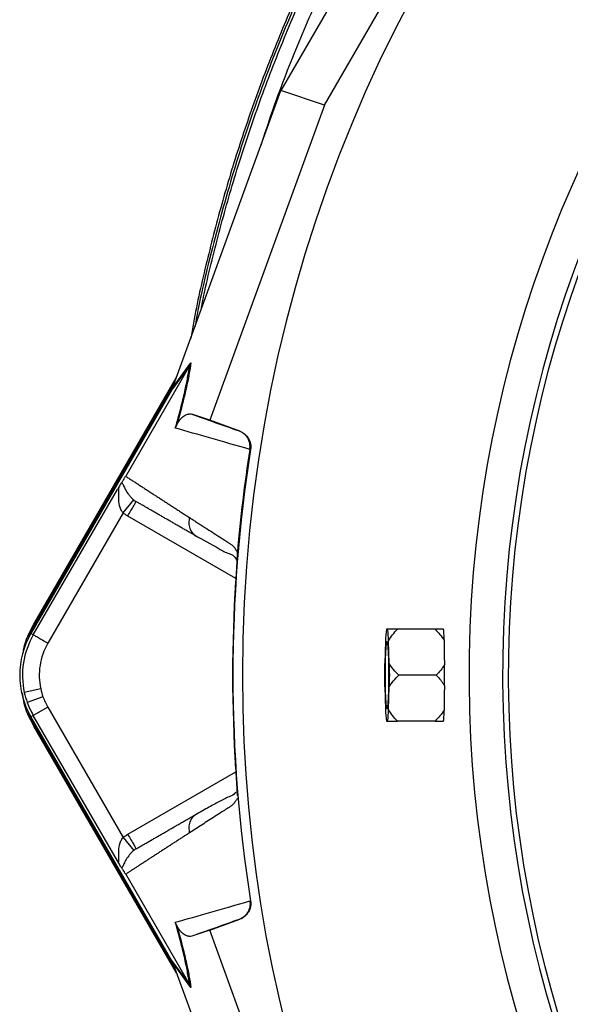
# Model space of a CAD drawing. Header units: millimetres. Extents: x 3528 to 6506, y 5193 to 8895.
# Tile 3 of 13: x 3528 to 4020, y 6601 to 7482. Entities that reach past the tile are written whole.
import ezdxf

# ---------------------------------------------------------------- set-up
doc = ezdxf.new("R2010")
doc.units = ezdxf.units.MM
doc.header["$LTSCALE"] = 5

msp = doc.modelspace()

# ---------------------------------------------------------------- linework, layer by layer
at = {"color": 7, "linetype": 'Continuous', "lineweight": 25}
for p, q in [((3936.35, 7721.14), (3761.61, 7418.49)), ((3800.48, 7405.32), (3967.19, 7694.06)), ((3665.73, 7154.5), (3761.61, 7418.49)), ((3800.48, 7405.32), (3761.61, 7418.49)), ((3800.48, 7405.32), (3698.06, 7123.34)), ((3679.88, 7172.03), (3622.92, 7073.36)), ((3679.91, 7172.09), (3663.98, 7150.42)), ((3665.19, 7153.03), (3681.15, 7174.72)), ((3540.95, 6940.99), (3668.29, 7161.56)), ((3541.85, 6940.47), (3666.24, 7155.91)), ((3663.98, 7150.42), (3538.2, 6932.57)), ((3698.06, 7123.34), (3682.09, 7128.75)), ((3724.8, 7113.63), (3698.06, 7123.34)), ((3724.2, 7113.81), (3724.8, 7113.63)), ((3734.51, 7097.2), (3733.83, 7097.4)), ((3540.34, 6931.34), (3615.5, 7061.52)), ((3620.65, 7040.47), (3630.06, 7052.14)), ((3620.65, 7040.47), (3553.32, 6923.85)), ((3684.49, 7020.94), (3686.21, 7019.5)), ((3722.45, 7002.84), (3722.44, 7002.4)), ((3540.95, 6940.99), (3541.85, 6940.47)), ((3540.34, 6931.34), (3538.2, 6932.57)), ((3856.98, 6936.46), (3855.86, 6936.46)), ((3899.31, 6936.46), (3865.76, 6936.46)), ((3854.99, 6926.01), (3854.43, 6905.79)), ((3858.41, 6905.79), (3857.85, 6926.01)), ((3900.45, 6895.33), (3866.9, 6895.33)), ((3546.99, 6883.16), (3532.35, 6879.96)), ((3854.43, 6884.88), (3854.99, 6864.66)), ((3857.85, 6864.66), (3858.41, 6884.88)), ((3549.02, 6876.11), (3534.91, 6871.05)), ((3553.32, 6866.82), (3540.34, 6859.33)), ((3553.32, 6866.82), (3620.65, 6750.2)), ((3540.34, 6859.33), (3538.2, 6858.1)), ((3538.2, 6858.1), (3663.98, 6640.25)), ((3615.5, 6729.15), (3540.34, 6859.33)), ((3855.86, 6854.21), (3856.98, 6854.21)), ((3899.31, 6854.21), (3865.76, 6854.21)), ((3540.95, 6849.68), (3541.85, 6850.2)), ((3668.29, 6629.11), (3540.95, 6849.68)), ((3666.24, 6634.76), (3541.85, 6850.2)), ((3722.44, 6788.26), (3722.45, 6787.83)), ((3686.21, 6771.16), (3684.49, 6769.73)), ((3620.65, 6750.2), (3630.06, 6738.53)), ((3622.92, 6717.3), (3679.88, 6618.64)), ((3733.83, 6693.27), (3734.51, 6693.47)), ((3698.06, 6667.33), (3724.8, 6677.04)), ((3724.8, 6677.04), (3724.2, 6676.85)), ((3698.06, 6667.33), (3682.09, 6661.92)), ((3800.48, 6385.35), (3698.06, 6667.33)), ((3663.98, 6640.25), (3679.91, 6618.58)), ((3681.15, 6615.95), (3665.19, 6637.64)), ((3665.73, 6636.17), (3761.61, 6372.18))]:
    msp.add_line(p, q, dxfattribs=at)
at = {"color": 8, "linetype": 'Continuous', "lineweight": 25}
for p, q in [((3721.32, 6981.91), (3624.74, 7037.67)), ((3624.74, 6753), (3721.32, 6808.76))]:
    msp.add_line(p, q, dxfattribs=at)
at = {"color": 7, "linetype": 'Continuous', "lineweight": 25, "flags": 128}
for points in [[(3536.29, 6929.05), (3536.63, 6929.88), (3541.85, 6940.47)], [(3857.88, 6895.33), (3857.83, 6888.1), (3857.71, 6881.28), (3857.51, 6875.28), (3857.25, 6870.44), (3856.94, 6867.05), (3856.6, 6865.31), (3856.25, 6865.31), (3855.91, 6867.05), (3855.6, 6870.44), (3855.33, 6875.28), (3855.14, 6881.28), (3855.01, 6888.1), (3854.97, 6895.33), (3855.01, 6902.57), (3855.14, 6909.39), (3855.33, 6915.39), (3855.6, 6920.23), (3855.91, 6923.62), (3856.25, 6925.36), (3856.6, 6925.36), (3856.94, 6923.62), (3857.25, 6920.23), (3857.51, 6915.39), (3857.71, 6909.39), (3857.83, 6902.57), (3857.88, 6895.33)], [(3854.43, 6884.88), (3854.4, 6887.46), (3854.38, 6890.07), (3854.37, 6892.7), (3854.37, 6895.33), (3854.37, 6897.97), (3854.38, 6900.6), (3854.4, 6903.21), (3854.43, 6905.79)], [(3858.41, 6905.79), (3858.44, 6903.21), (3858.46, 6900.6), (3858.47, 6897.97), (3858.48, 6895.33), (3858.47, 6892.7), (3858.46, 6890.07), (3858.44, 6887.46), (3858.41, 6884.88)], [(3541.85, 6850.2), (3536.63, 6860.79), (3536.29, 6861.62)]]:
    msp.add_lwpolyline(points, dxfattribs=at)
at = {"color": 7, "linetype": 'Continuous', "lineweight": 25}
for centre, radius, start, end in [((5017.21, 6895.33), 1290.05, 91.61958, 180), ((5017.21, 6895.33), 1087.55, 98.72648, 259.40298), ((5017.21, 6895.33), 1057.5, 99.01026, 259.09826), ((5017.21, 6895.33), 1052.5, 99.0144, 259.04583), ((5017.21, 6895.33), 1298.49, 171.05652, 188.94348), ((3602.7, 6895.33), 74.48, 150, 210), ((3961.22, 6922.43), 106.29, 172.41507, 178.07111), ((3751.63, 6922.43), 106.29, 1.92889, 7.58493), ((3885.96, 6932.92), 21.27, 8.81041, 9.59024), ((3602.7, 6895.33), 72.01, 150, 192.32485), ((3602.7, 6895.33), 57.02, 150, 192.32485), ((5017.21, 6895.33), 1290.05, 180, 261.08128), ((3602.7, 6895.33), 72.01, 192.32485, 199.70424), ((3602.7, 6895.33), 57.02, 192.32485, 199.70424), ((3602.7, 6895.33), 72.01, 199.70424, 210), ((3602.7, 6895.33), 57.02, 199.70424, 210), ((3961.22, 6868.24), 106.29, 181.92889, 187.58493), ((3751.63, 6868.24), 106.29, 352.41507, 358.07111), ((3885.96, 6857.75), 21.27, 350.40976, 351.18959)]:
    msp.add_arc(centre, radius, start, end, dxfattribs=at)
for centre, major_axis, ratio, start_param, end_param in [((3661.89, 7147.85), (29.6, 81.15), 0.015428, 4.781806, 4.800012), ((5019.78, 6926.27), (92.28, 1108.91), 0.999611, 1.653526, 1.673308), ((5019.78, 6864.4), (-92.28, 1108.91), 0.999611, 1.468285, 1.488067), ((3661.89, 6642.82), (-29.6, 81.15), 0.015428, 4.624766, 4.642972)]:
    msp.add_ellipse(centre, major_axis=major_axis, ratio=ratio, start_param=start_param, end_param=end_param, dxfattribs=at)
for points, knots in [([(4150.67, 7997.07), (4132.66, 7981.82), (4091.3, 7946.82), (4031.28, 7886.68), (3978.22, 7826.98), (3936.02, 7773.86), (3903.07, 7728.79), (3871.88, 7682.35), (3842.25, 7634.28), (3814.54, 7584.61), (3788.97, 7533.18), (3765.57, 7480.57), (3744.44, 7427.41), (3725.72, 7373.92), (3709.25, 7320.11), (3695.16, 7265.51), (3685.75, 7224.25), (3681.79, 7201.13), (3681.01, 7196.57)], [0, 0, 0, 0, 0.074728, 0.171548, 0.26879, 0.327587, 0.386383, 0.445559, 0.504734, 0.565193, 0.625653, 0.686583, 0.747512, 0.806776, 0.86604, 0.9257, 0.985361, 1, 1, 1, 1]), ([(4147.67, 7991.87), (4131.04, 7977.78), (4091.03, 7943.86), (4032.35, 7884.93), (3975.16, 7820.55), (3925.69, 7757.32), (3883.01, 7696.34), (3843.18, 7632.62), (3806.8, 7566.03), (3774.23, 7496.7), (3745.79, 7426.15), (3721.24, 7354.69), (3701.26, 7282.43), (3689.18, 7233.14), (3684.97, 7207.83), (3684.86, 7207.16)], [0, 0, 0, 0, 0.070385, 0.169317, 0.268249, 0.348311, 0.428431, 0.508494, 0.590863, 0.673311, 0.755699, 0.83639, 0.917139, 0.99783, 1, 1, 1, 1]), ([(3667.2, 7116.37), (3669.04, 7122.71), (3670.65, 7128.58), (3673.47, 7139.44), (3674.68, 7144.43), (3676.23, 7151.33), (3676.7, 7153.53), (3677.55, 7157.75), (3677.93, 7159.75), (3678.96, 7165.47), (3679.48, 7168.9), (3679.88, 7172.03)], [0, 0, 0, 0, 0.25, 0.25, 0.5, 0.5, 0.625, 0.625, 0.75, 0.75, 1, 1, 1, 1]), ([(3681.15, 7174.72), (3680.72, 7171.54), (3680.18, 7168.07), (3679.13, 7162.3), (3678.74, 7160.29), (3677.87, 7156.05), (3677.4, 7153.83), (3675.84, 7146.89), (3674.62, 7141.85), (3672.49, 7133.61), (3671.73, 7130.75), (3670.11, 7124.82), (3669.25, 7121.76), (3668.35, 7118.6)], [0, 0, 0, 0, 0.25, 0.25, 0.375, 0.375, 0.5, 0.5, 0.75, 0.75, 0.875, 0.875, 1, 1, 1, 1]), ([(3668.35, 7118.6), (3668.55, 7119.09), (3668.72, 7119.47), (3669.05, 7120.15), (3669.2, 7120.43), (3669.62, 7121.21), (3669.87, 7121.62), (3670.57, 7122.72), (3670.97, 7123.26), (3671.73, 7124.22), (3672.08, 7124.62), (3672.77, 7125.34), (3673.09, 7125.65), (3674.03, 7126.5), (3674.62, 7126.94), (3675.73, 7127.68), (3676.26, 7127.97), (3677.8, 7128.68), (3678.74, 7128.93), (3680.51, 7129.1), (3681.33, 7129.01), (3682.09, 7128.75)], [0, 0, 0, 0, 0.015625, 0.015625, 0.03125, 0.03125, 0.0625, 0.0625, 0.125, 0.125, 0.1875, 0.1875, 0.25, 0.25, 0.375, 0.375, 0.5, 0.5, 0.75, 0.75, 1, 1, 1, 1]), ([(3733.81, 7097.31), (3721.64, 7100.83), (3710.04, 7104.15), (3687.86, 7110.48), (3677.29, 7113.49), (3667.2, 7116.37)], [0, 0, 0, 0, 0.5, 0.5, 1, 1, 1, 1]), ([(3733.83, 7097.4), (3734.1, 7099.13), (3734.08, 7100.85), (3733.43, 7104.27), (3732.82, 7105.89), (3731.5, 7108.12), (3731, 7108.82), (3729.9, 7110.12), (3729.28, 7110.73), (3727.96, 7111.83), (3727.26, 7112.31), (3725.78, 7113.16), (3725, 7113.52), (3724.2, 7113.81)], [0, 0, 0, 0, 0.25, 0.25, 0.5, 0.5, 0.625, 0.625, 0.75, 0.75, 0.875, 0.875, 1, 1, 1, 1]), ([(3724.8, 7113.63), (3726.43, 7113.04), (3727.93, 7112.18), (3730.6, 7109.96), (3731.72, 7108.65), (3733.05, 7106.4), (3733.42, 7105.63), (3734.02, 7104.02), (3734.26, 7103.19), (3734.75, 7100.63), (3734.78, 7098.92), (3734.51, 7097.2)], [0, 0, 0, 0, 0.25, 0.25, 0.5, 0.5, 0.625, 0.625, 0.75, 0.75, 1, 1, 1, 1]), ([(3619.42, 7067.79), (3619.8, 7068.35), (3620.23, 7068.98), (3621.04, 7070.25), (3621.34, 7070.73), (3621.87, 7071.59), (3622.05, 7071.9), (3622.45, 7072.56), (3622.66, 7072.92), (3622.87, 7073.28)], [0, 0, 0, 0, 0.5, 0.5, 0.75, 0.75, 0.875, 0.875, 1, 1, 1, 1]), ([(3622.92, 7073.36), (3623.83, 7072.77), (3625.65, 7071.58), (3628.42, 7069.77), (3631.22, 7067.95), (3634.05, 7066.11), (3636.91, 7064.24), (3639.79, 7062.36), (3642.7, 7060.47), (3645.65, 7058.55), (3648.62, 7056.62), (3651.62, 7054.67), (3654.65, 7052.7), (3657.71, 7050.71), (3660.8, 7048.7), (3663.92, 7046.68), (3667.07, 7044.63), (3670.26, 7042.57), (3673.47, 7040.49), (3676.71, 7038.4), (3678.91, 7036.98), (3680.01, 7036.27)], [0, 0, 0, 0, 0.055211, 0.110128, 0.164753, 0.219086, 0.273129, 0.326884, 0.38035, 0.43353, 0.486425, 0.539036, 0.591365, 0.643413, 0.695181, 0.746671, 0.797884, 0.848822, 0.899487, 0.949879, 1, 1, 1, 1]), ([(3619.42, 7067.79), (3619.21, 7067.49), (3618.97, 7067.14), (3618.43, 7066.3), (3618.12, 7065.81), (3617.44, 7064.73), (3617.08, 7064.14), (3616.31, 7062.88), (3615.9, 7062.2), (3615.5, 7061.52)], [0, 0, 0, 0, 0.25, 0.25, 0.5, 0.5, 0.75, 0.75, 1, 1, 1, 1]), ([(3619.42, 7067.79), (3619.91, 7067.11), (3620.38, 7066.13), (3621.46, 7063.87), (3622.06, 7062.6), (3623.55, 7059.85), (3624.44, 7058.37), (3626.16, 7056.06), (3626.81, 7055.27), (3628.27, 7053.69), (3629.1, 7052.9), (3630.06, 7052.14)], [0, 0, 0, 0, 0.25, 0.25, 0.5, 0.5, 0.75, 0.75, 0.875, 0.875, 1, 1, 1, 1]), ([(3620.65, 7040.47), (3620.44, 7040.7), (3620.24, 7040.95), (3619.86, 7041.45), (3619.68, 7041.71), (3619.18, 7042.49), (3618.89, 7043.04), (3618.12, 7044.75), (3617.75, 7045.92), (3616.93, 7049.43), (3616.74, 7051.79), (3616.68, 7055.17), (3616.7, 7056.28), (3616.78, 7058.44), (3616.84, 7059.49), (3616.88, 7060.89), (3616.88, 7061.33), (3616.82, 7062.06), (3616.76, 7062.35), (3616.51, 7062.58), (3616.33, 7062.52), (3615.93, 7062.15), (3615.71, 7061.85), (3615.5, 7061.52)], [0, 0, 0, 0, 0.03125, 0.03125, 0.0625, 0.0625, 0.125, 0.125, 0.25, 0.25, 0.5, 0.5, 0.625, 0.625, 0.75, 0.75, 0.8125, 0.8125, 0.875, 0.875, 0.9375, 0.9375, 1, 1, 1, 1]), ([(3624.74, 7037.67), (3625.72, 7039.37), (3626.71, 7041.07), (3628.52, 7044.21), (3629.35, 7045.65), (3630.74, 7048.06), (3631.3, 7049.02), (3632.05, 7050.32), (3632.24, 7050.66), (3632.24, 7050.66)], [0, 0, 0, 0, 0.25, 0.25, 0.5, 0.5, 0.75, 0.75, 1, 1, 1, 1]), ([(3686.21, 7019.51), (3685.14, 7020.12), (3682.99, 7021.36), (3679.82, 7023.19), (3676.67, 7025.01), (3673.55, 7026.81), (3670.44, 7028.61), (3667.36, 7030.38), (3664.31, 7032.15), (3661.28, 7033.9), (3658.27, 7035.64), (3655.28, 7037.36), (3652.32, 7039.07), (3649.38, 7040.77), (3646.46, 7042.45), (3643.57, 7044.12), (3640.7, 7045.78), (3637.85, 7047.42), (3635.03, 7049.05), (3633.17, 7050.12), (3632.24, 7050.66)], [0, 0, 0, 0, 0.052635, 0.105609, 0.158921, 0.212573, 0.266566, 0.320902, 0.375581, 0.430604, 0.485973, 0.541688, 0.597751, 0.654162, 0.710923, 0.768034, 0.825496, 0.883311, 0.941478, 1, 1, 1, 1]), ([(3680.01, 7036.27), (3681.03, 7035.61), (3683.08, 7034.29), (3686.2, 7032.27), (3689.35, 7030.24), (3692.53, 7028.2), (3696.71, 7025.51), (3701.94, 7022.16), (3707.25, 7018.76), (3711.58, 7015.99), (3714.19, 7014.34), (3716.06, 7013.12), (3717.13, 7012.35), (3718.03, 7011.62), (3718.91, 7010.79), (3719.82, 7009.76), (3720.79, 7008.48), (3721.76, 7007.04), (3722.38, 7005.97), (3722.69, 7005.43)], [0, 0, 0, 0, 0.077777, 0.1552, 0.232272, 0.308995, 0.385372, 0.530526, 0.674474, 0.747423, 0.819615, 0.846383, 0.869761, 0.889755, 0.906383, 0.929523, 0.9528, 0.976272, 1, 1, 1, 1]), ([(3684.37, 7020.78), (3691.77, 7016.66), (3702.26, 7010.81), (3713.59, 7004.36), (3719.24, 7002.95), (3721.46, 6999.58), (3722.26, 6998.38)], [0, 0, 0, 0, 0.5784469, 0.819658, 0.9355315, 1, 1, 1, 1]), ([(3722.44, 7002.4), (3722.43, 7002.17), (3722.42, 7001.72), (3722.39, 7000.98), (3722.36, 7000.21), (3722.33, 6999.4), (3722.29, 6998.56), (3722.25, 6997.68), (3722.2, 6996.77), (3722.15, 6995.82), (3722.1, 6994.84), (3722.05, 6993.82), (3721.99, 6992.76), (3721.93, 6991.67), (3721.84, 6990.21), (3721.73, 6988.35), (3721.6, 6986.08), (3721.45, 6983.76), (3721.3, 6981.4), (3721.2, 6979.8), (3721.15, 6979)], [0, 0, 0, 0, 0.044249, 0.088104, 0.131646, 0.174957, 0.218124, 0.261231, 0.304365, 0.347611, 0.391054, 0.434778, 0.478866, 0.523398, 0.568452, 0.654809, 0.74053, 0.826228, 0.912518, 1, 1, 1, 1]), ([(3722.69, 7005.43), (3722.68, 7005.24), (3722.64, 7004.86), (3722.6, 7004.31), (3722.55, 7003.79), (3722.5, 7003.3), (3722.47, 7002.99), (3722.45, 7002.84)], [0, 0, 0, 0, 0.212576, 0.416535, 0.614103, 0.807726, 1, 1, 1, 1]), ([(3722.33, 7000.31), (3722.31, 6999.8), (3722.26, 6998.06), (3722, 6993.16), (3721.61, 6986.38), (3721.3, 6981.43), (3721.14, 6979)], [0, 0, 0, 0, 0.119819, 0.412336, 0.710137, 1, 1, 1, 1]), ([(3531.26, 6914.68), (3531.42, 6916.12), (3532.46, 6925.47), (3537.06, 6933.88), (3540.95, 6940.99)], [0, 0, 0, 0, 0.153545, 1, 1, 1, 1]), ([(3865.76, 6936.46), (3864.07, 6936.46), (3862.46, 6936.46), (3859.47, 6936.46), (3858.12, 6936.46), (3856.98, 6936.46)], [0, 0, 0, 0, 0.5, 0.5, 1, 1, 1, 1]), ([(3857.85, 6926.01), (3858.85, 6927.94), (3860.06, 6929.75), (3862.74, 6933.21), (3864.21, 6934.86), (3865.76, 6936.46)], [0, 0, 0, 0, 0.5, 0.5, 1, 1, 1, 1]), ([(3899.31, 6936.46), (3900.87, 6934.94), (3902.36, 6933.37), (3905.13, 6930.07), (3906.39, 6928.36), (3907.47, 6926.56)], [0, 0, 0, 0, 0.5, 0.5, 1, 1, 1, 1]), ([(3906.93, 6936.46), (3905.98, 6936.46), (3904.83, 6936.46), (3902.25, 6936.46), (3900.82, 6936.46), (3899.31, 6936.46)], [0, 0, 0, 0, 0.5, 0.5, 1, 1, 1, 1]), ([(3907.47, 6926.56), (3907.44, 6927.66), (3907.41, 6928.7), (3907.35, 6930.62), (3907.31, 6931.51), (3907.18, 6933.95), (3907.09, 6935.23), (3906.97, 6936.17)], [0, 0, 0, 0, 0.25, 0.25, 0.5, 0.5, 1, 1, 1, 1]), ([(3553.32, 6923.85), (3551.82, 6924.71), (3550.2, 6925.65), (3547.06, 6927.46), (3545.55, 6928.33), (3543.04, 6929.78), (3542.04, 6930.36), (3540.71, 6931.12), (3540.39, 6931.31), (3540.34, 6931.34)], [0, 0, 0, 0, 0.25, 0.25, 0.5, 0.5, 0.75, 0.75, 1, 1, 1, 1]), ([(3866.9, 6895.33), (3865.26, 6896.93), (3863.7, 6898.59), (3860.82, 6902.06), (3859.5, 6903.89), (3858.41, 6905.79)], [0, 0, 0, 0, 0.5, 0.5, 1, 1, 1, 1]), ([(3907.68, 6886.12), (3907.69, 6889.14), (3907.69, 6892.2), (3907.69, 6896.88), (3907.69, 6898.45), (3907.69, 6901.52), (3907.68, 6903.05), (3907.68, 6904.55)], [0, 0, 0, 0, 0.5, 0.5, 0.75, 0.75, 1, 1, 1, 1]), ([(3858.41, 6884.88), (3859.51, 6886.79), (3860.81, 6888.6), (3863.69, 6892.08), (3865.27, 6893.74), (3866.9, 6895.33)], [0, 0, 0, 0, 0.5, 0.5, 1, 1, 1, 1]), ([(3900.45, 6895.33), (3901.82, 6893.92), (3903.13, 6892.46), (3904.96, 6890.17), (3905.55, 6889.39), (3906.66, 6887.78), (3907.19, 6886.96), (3907.68, 6886.12)], [0, 0, 0, 0, 0.5, 0.5, 0.75, 0.75, 1, 1, 1, 1]), ([(3540.95, 6849.68), (3537.15, 6856.82), (3532.11, 6866.31), (3531.06, 6876.87), (3530.8, 6879.49)], [0, 0, 0, 0, 0.752145, 1, 1, 1, 1]), ([(3865.76, 6854.21), (3864.21, 6855.81), (3862.73, 6857.47), (3860.04, 6860.95), (3858.84, 6862.76), (3857.85, 6864.66)], [0, 0, 0, 0, 0.5, 0.5, 1, 1, 1, 1]), ([(3907.47, 6864.11), (3906.38, 6862.3), (3905.12, 6860.59), (3902.37, 6857.31), (3900.88, 6855.74), (3899.31, 6854.21)], [0, 0, 0, 0, 0.5, 0.5, 1, 1, 1, 1]), ([(3906.97, 6854.5), (3907.09, 6855.44), (3907.18, 6856.72), (3907.31, 6859.15), (3907.35, 6860.05), (3907.41, 6861.97), (3907.44, 6863.01), (3907.47, 6864.11)], [0, 0, 0, 0, 0.5, 0.5, 0.75, 0.75, 1, 1, 1, 1]), ([(3856.98, 6854.21), (3858.13, 6854.21), (3859.49, 6854.21), (3862.47, 6854.21), (3864.08, 6854.21), (3865.76, 6854.21)], [0, 0, 0, 0, 0.5, 0.5, 1, 1, 1, 1]), ([(3899.31, 6854.21), (3900.81, 6854.21), (3902.23, 6854.21), (3904.83, 6854.21), (3905.99, 6854.21), (3906.93, 6854.21)], [0, 0, 0, 0, 0.5, 0.5, 1, 1, 1, 1]), ([(3721.14, 6811.67), (3721.29, 6809.39), (3721.58, 6804.76), (3721.96, 6798.23), (3722.24, 6793.12), (3722.3, 6791.16), (3722.32, 6790.48)], [0, 0, 0, 0, 0.272149, 0.551691, 0.845295, 1, 1, 1, 1]), ([(3721.15, 6811.67), (3721.17, 6811.27), (3721.23, 6810.47), (3721.3, 6809.27), (3721.38, 6808.08), (3721.45, 6806.91), (3721.52, 6805.74), (3721.59, 6804.59), (3721.66, 6803.46), (3721.73, 6802.33), (3721.8, 6801.22), (3721.88, 6799.78), (3721.98, 6798.06), (3722.09, 6796.12), (3722.18, 6794.29), (3722.27, 6792.59), (3722.34, 6791.02), (3722.4, 6789.56), (3722.43, 6788.7), (3722.44, 6788.26)], [0, 0, 0, 0, 0.043926, 0.087482, 0.130742, 0.173781, 0.216675, 0.259499, 0.302332, 0.345249, 0.388327, 0.431642, 0.51487, 0.596532, 0.677148, 0.757255, 0.837402, 0.918139, 1, 1, 1, 1]), ([(3722.69, 6785.24), (3722.52, 6784.93), (3722.17, 6784.32), (3721.63, 6783.45), (3721.09, 6782.63), (3720.55, 6781.86), (3720, 6781.15), (3719.44, 6780.48), (3718.88, 6779.87), (3718.32, 6779.3), (3717.58, 6778.64), (3716.55, 6777.87), (3715.03, 6776.87), (3713.18, 6775.7), (3711.07, 6774.35), (3707.59, 6772.13), (3702.83, 6769.08), (3696.92, 6765.29), (3691.15, 6761.58), (3685.5, 6757.95), (3681.84, 6755.58), (3680.01, 6754.4)], [0, 0, 0, 0, 0.013423, 0.026738, 0.039956, 0.053088, 0.066144, 0.079134, 0.09207, 0.104963, 0.117824, 0.141662, 0.172831, 0.217057, 0.263491, 0.312127, 0.449156, 0.58733, 0.723761, 0.861313, 1, 1, 1, 1]), ([(3721.27, 6790.57), (3720.79, 6790.02), (3718.83, 6787.75), (3715.22, 6786.72), (3710.87, 6784.49), (3704.42, 6781.25), (3695.6, 6776.34), (3688.24, 6772.12), (3684.37, 6769.88)], [0, 0, 0, 0, 0.038413, 0.157591, 0.277264, 0.40551, 0.686371, 1, 1, 1, 1]), ([(3632.24, 6740.01), (3633.23, 6740.58), (3635.19, 6741.71), (3638.19, 6743.44), (3641.2, 6745.18), (3644.25, 6746.94), (3647.31, 6748.71), (3650.41, 6750.5), (3653.53, 6752.3), (3656.68, 6754.12), (3659.85, 6755.95), (3663.05, 6757.8), (3666.28, 6759.66), (3669.53, 6761.54), (3672.81, 6763.43), (3676.12, 6765.34), (3679.45, 6767.26), (3682.8, 6769.2), (3685.07, 6770.51), (3686.21, 6771.16)], [0, 0, 0, 0, 0.061953, 0.123509, 0.18467, 0.245435, 0.305808, 0.365787, 0.425376, 0.484574, 0.543383, 0.601804, 0.659839, 0.717488, 0.774753, 0.831636, 0.888137, 0.944258, 1, 1, 1, 1]), ([(3615.5, 6729.15), (3615.71, 6728.81), (3615.93, 6728.52), (3616.33, 6728.15), (3616.51, 6728.09), (3616.76, 6728.32), (3616.82, 6728.6), (3616.88, 6729.33), (3616.88, 6729.78), (3616.84, 6731.18), (3616.78, 6732.23), (3616.7, 6734.38), (3616.68, 6735.49), (3616.74, 6738.88), (3616.93, 6741.24), (3617.75, 6744.74), (3618.12, 6745.92), (3618.88, 6747.61), (3619.17, 6748.16), (3619.84, 6749.22), (3620.22, 6749.73), (3620.65, 6750.2)], [0, 0, 0, 0, 0.0625, 0.0625, 0.125, 0.125, 0.1875, 0.1875, 0.25, 0.25, 0.375, 0.375, 0.5, 0.5, 0.75, 0.75, 0.875, 0.875, 0.9375, 0.9375, 1, 1, 1, 1]), ([(3680.01, 6754.4), (3679.01, 6753.76), (3677.03, 6752.47), (3674.09, 6750.57), (3671.17, 6748.69), (3668.29, 6746.82), (3665.42, 6744.96), (3662.58, 6743.12), (3659.77, 6741.3), (3656.98, 6739.49), (3654.22, 6737.69), (3651.48, 6735.91), (3648.76, 6734.15), (3646.07, 6732.39), (3643.4, 6730.66), (3640.76, 6728.94), (3638.14, 6727.23), (3635.55, 6725.54), (3632.97, 6723.86), (3630.42, 6722.2), (3627.9, 6720.55), (3625.39, 6718.92), (3623.74, 6717.84), (3622.92, 6717.3)], [0, 0, 0, 0, 0.045336, 0.090894, 0.136674, 0.182678, 0.228907, 0.275362, 0.322044, 0.368954, 0.416093, 0.463462, 0.511063, 0.558896, 0.606962, 0.655262, 0.703798, 0.752569, 0.801578, 0.850824, 0.900309, 0.950034, 1, 1, 1, 1]), ([(3624.74, 6753), (3625.72, 6751.3), (3626.71, 6749.6), (3628.52, 6746.46), (3629.35, 6745.02), (3630.74, 6742.61), (3631.3, 6741.65), (3632.05, 6740.35), (3632.24, 6740.01), (3632.24, 6740.01)], [0, 0, 0, 0, 0.25, 0.25, 0.5, 0.5, 0.75, 0.75, 1, 1, 1, 1]), ([(3630.06, 6738.53), (3629.1, 6737.77), (3628.29, 6736.99), (3626.82, 6735.41), (3626.17, 6734.61), (3624.45, 6732.3), (3623.56, 6730.82), (3622.06, 6728.08), (3621.46, 6726.8), (3620.38, 6724.54), (3619.91, 6723.56), (3619.42, 6722.88)], [0, 0, 0, 0, 0.125, 0.125, 0.25, 0.25, 0.5, 0.5, 0.75, 0.75, 1, 1, 1, 1]), ([(3619.42, 6722.88), (3619.21, 6723.18), (3618.97, 6723.53), (3618.43, 6724.37), (3618.12, 6724.85), (3617.45, 6725.94), (3617.08, 6726.53), (3616.31, 6727.79), (3615.9, 6728.47), (3615.5, 6729.15)], [0, 0, 0, 0, 0.25, 0.25, 0.5, 0.5, 0.75, 0.75, 1, 1, 1, 1]), ([(3622.92, 6717.3), (3622.49, 6718.05), (3622.07, 6718.74), (3621.36, 6719.91), (3621.05, 6720.39), (3620.5, 6721.25), (3620.26, 6721.63), (3619.81, 6722.3), (3619.61, 6722.6), (3619.42, 6722.88)], [0, 0, 0, 0, 0.25, 0.25, 0.5, 0.5, 0.75, 0.75, 1, 1, 1, 1]), ([(3667.2, 6674.3), (3677.29, 6677.18), (3687.86, 6680.19), (3710.04, 6686.52), (3721.64, 6689.84), (3733.81, 6693.36)], [0, 0, 0, 0, 0.5, 0.5, 1, 1, 1, 1]), ([(3733.83, 6693.27), (3734.1, 6691.54), (3734.08, 6689.82), (3733.43, 6686.4), (3732.82, 6684.78), (3731.5, 6682.55), (3731, 6681.85), (3729.9, 6680.55), (3729.28, 6679.94), (3727.96, 6678.84), (3727.26, 6678.36), (3725.78, 6677.51), (3725, 6677.15), (3724.2, 6676.85)], [0, 0, 0, 0, 0.25, 0.25, 0.5, 0.5, 0.625, 0.625, 0.75, 0.75, 0.875, 0.875, 1, 1, 1, 1]), ([(3734.51, 6693.47), (3734.78, 6691.75), (3734.75, 6690.03), (3734.09, 6686.61), (3733.48, 6685), (3732.16, 6682.76), (3731.66, 6682.06), (3730.54, 6680.75), (3729.92, 6680.14), (3727.92, 6678.48), (3726.43, 6677.63), (3724.8, 6677.04)], [0, 0, 0, 0, 0.25, 0.25, 0.5, 0.5, 0.625, 0.625, 0.75, 0.75, 1, 1, 1, 1]), ([(3679.88, 6618.64), (3679.48, 6621.77), (3678.96, 6625.19), (3677.93, 6630.9), (3677.55, 6632.9), (3676.7, 6637.12), (3676.23, 6639.33), (3674.69, 6646.23), (3673.48, 6651.22), (3670.65, 6662.08), (3669.04, 6667.95), (3667.2, 6674.3)], [0, 0, 0, 0, 0.25, 0.25, 0.375, 0.375, 0.5, 0.5, 0.75, 0.75, 1, 1, 1, 1]), ([(3668.35, 6672.07), (3669.25, 6668.91), (3670.11, 6665.84), (3671.73, 6659.92), (3672.49, 6657.05), (3674.63, 6648.8), (3675.84, 6643.77), (3677.4, 6636.82), (3677.88, 6634.6), (3678.74, 6630.36), (3679.13, 6628.35), (3680.18, 6622.59), (3680.72, 6619.13), (3681.15, 6615.95)], [0, 0, 0, 0, 0.125, 0.125, 0.25, 0.25, 0.5, 0.5, 0.625, 0.625, 0.75, 0.75, 1, 1, 1, 1]), ([(3682.09, 6661.92), (3681.33, 6661.66), (3680.51, 6661.57), (3678.74, 6661.74), (3677.79, 6661.99), (3676.26, 6662.7), (3675.73, 6662.99), (3674.61, 6663.73), (3674.02, 6664.18), (3673.08, 6665.03), (3672.76, 6665.34), (3672.08, 6666.06), (3671.72, 6666.46), (3670.96, 6667.42), (3670.55, 6667.97), (3669.86, 6669.07), (3669.61, 6669.48), (3669.2, 6670.25), (3669.05, 6670.53), (3668.72, 6671.2), (3668.55, 6671.59), (3668.35, 6672.07)], [0, 0, 0, 0, 0.25, 0.25, 0.5, 0.5, 0.625, 0.625, 0.75, 0.75, 0.8125, 0.8125, 0.875, 0.875, 0.9375, 0.9375, 0.96875, 0.96875, 0.984375, 0.984375, 1, 1, 1, 1])]:
    msp.add_open_spline(points, degree=3, knots=knots, dxfattribs=at)
at = {"color": 8, "linetype": 'Continuous', "lineweight": 25}
for points, knots in [([(3690.22, 7221.92), (3690.84, 7225.18), (3695.08, 7247.4), (3705.24, 7288.12), (3721.07, 7344.8), (3739.83, 7401.57), (3761.4, 7458.5), (3785.54, 7514.55), (3812.34, 7570.17), (3842.28, 7624.79), (3875.31, 7678.44), (3910.7, 7730.81), (3948.05, 7780.88), (3987.01, 7828.52), (4027.48, 7873.86), (4070.09, 7917.4), (4108.33, 7953.74), (4133.04, 7974.64), (4142.2, 7982.4)], [0, 0, 0, 0, 0.01104, 0.075309, 0.139578, 0.206929, 0.274279, 0.342155, 0.410031, 0.47971, 0.549399, 0.619719, 0.690039, 0.757277, 0.824515, 0.892273, 0.960031, 1, 1, 1, 1]), ([(4121.77, 7947.01), (4109.12, 7935.45), (4081.23, 7909.98), (4040.3, 7868.03), (3998.66, 7821.74), (3959.59, 7774.02), (3923.14, 7725.25), (3889.25, 7675.41), (3857.35, 7624.08), (3827.6, 7570.67), (3800.46, 7515.27), (3775.69, 7458.02), (3756.66, 7409.28), (3746.95, 7379.25), (3743.68, 7369.12)], [0, 0, 0, 0, 0.073562, 0.162195, 0.251558, 0.340921, 0.426952, 0.512984, 0.599699, 0.686403, 0.775442, 0.864486, 0.954288, 1, 1, 1, 1]), ([(3680.01, 7036.27), (3679.67, 7034.69), (3678.99, 7031.44), (3680.02, 7026.56), (3681.95, 7022.85), (3683.86, 7021.4), (3684.49, 7020.94)], [0, 0, 0, 0, 0.2758162, 0.5676136, 0.8594109, 1, 1, 1, 1]), ([(3684.49, 6769.73), (3683.86, 6769.26), (3681.95, 6767.82), (3680.02, 6764.11), (3678.99, 6759.23), (3679.67, 6755.98), (3680.01, 6754.4)], [0, 0, 0, 0, 0.140589, 0.432387, 0.724184, 1, 1, 1, 1])]:
    msp.add_open_spline(points, degree=3, knots=knots, dxfattribs=at)
at = {"color": 7, "linetype": 'Continuous', "lineweight": 25}
for points in [[(3679.88, 7172.03), (3679.89, 7172.05), (3679.9, 7172.07), (3679.91, 7172.09)], [(3679.91, 7172.09), (3680.4, 7172.93), (3680.81, 7173.81), (3681.15, 7174.72)], [(3665.19, 7153.03), (3664.86, 7152.12), (3664.46, 7151.25), (3663.98, 7150.42)], [(3682.09, 7128.75), (3695.26, 7124.09), (3709.25, 7119.13), (3724.2, 7113.81)], [(3668.35, 7118.6), (3668.03, 7117.83), (3667.65, 7117.09), (3667.2, 7116.37)], [(3733.82, 7097.35), (3731.42, 7082.11), (3727.17, 7051.52), (3724, 7020.81), (3722.69, 7005.43)], [(3630.06, 7052.14), (3630.75, 7051.6), (3631.48, 7051.1), (3632.24, 7050.66)], [(3624.74, 7037.67), (3623.31, 7038.5), (3621.94, 7039.43), (3620.65, 7040.47)], [(3721.15, 6979), (3717.55, 6923.3), (3717.55, 6867.37), (3721.15, 6811.67)], [(3907.68, 6904.55), (3905.76, 6901.23), (3903.2, 6898.17), (3900.45, 6895.33)], [(3620.65, 6750.2), (3621.94, 6751.24), (3623.31, 6752.17), (3624.74, 6753)], [(3632.24, 6740.01), (3631.48, 6739.57), (3630.75, 6739.07), (3630.06, 6738.53)], [(3724.2, 6676.85), (3709.25, 6671.54), (3695.26, 6666.58), (3682.09, 6661.92)], [(3668.35, 6672.07), (3668.03, 6672.84), (3667.65, 6673.58), (3667.2, 6674.3)], [(3663.98, 6640.25), (3664.46, 6639.41), (3664.87, 6638.54), (3665.19, 6637.64)], [(3679.91, 6618.58), (3679.9, 6618.6), (3679.89, 6618.62), (3679.88, 6618.64)], [(3679.91, 6618.58), (3680.4, 6617.74), (3680.81, 6616.86), (3681.15, 6615.95)]]:
    msp.add_open_spline(points, degree=3, dxfattribs=at)

doc.saveas('drawing.dxf')
